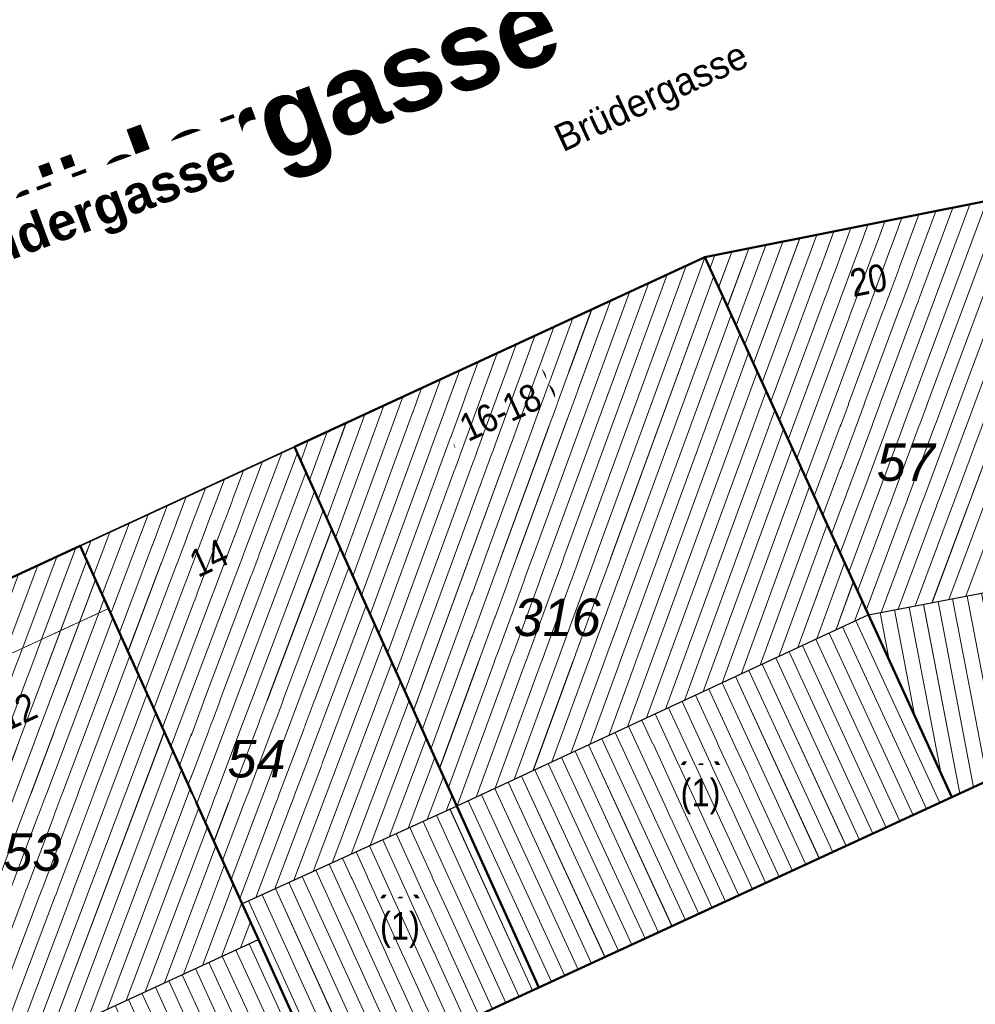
# Model space of a CAD drawing. Header units: millimetres. Extents: x 32365810 to 32368499, y 5620272 to 5622478.
# Tile 248 of 249: x 32366677 to 32366701, y 5620847 to 5620872. Entities that reach past the tile are written whole.
import ezdxf

# ---------------------------------------------------------------- set-up
doc = ezdxf.new("R2010")
doc.units = ezdxf.units.MM
for name, pattern in [('1600.1047', [0]), ('1600.2028', [0]), ('1600.2305', [0.75, 0.5, 0, 0, -0.25]), ('1600.2505', [0]), ('1600.2507', [0])]:
    doc.linetypes.add(name, pattern=pattern)
doc.layers.get('0').update_dxf_attribs({"color": 1, "linetype": 'CONTINUOUS'})
for name, color, linetype in [('_K_Ebene 32', 251, 'CONTINUOUS'), ('_K_Gebäude', 251, 'CONTINUOUS'), ('_K_Lagebezeichnungen', 251, 'CONTINUOUS'), ('Ebene 32', 7, 'CONTINUOUS')]:
    doc.layers.add(name, color=color, linetype=linetype)
doc.layers.add('_K_Flurstücke_Grenzpunkte', color=251, linetype='CONTINUOUS', lineweight=50)
for name, color, linetype, transparency in [('Flurstücke_Grenzpunkte', 11, 'CONTINUOUS', 0.75), ('Gebäude', 31, 'CONTINUOUS', 0.75), ('Lagebezeichnungen', 12, 'CONTINUOUS', 0.75)]:
    doc.layers.add(name, color=color, linetype=linetype, transparency=transparency)
doc.styles.add('Flurstücksnummer - K 10 700', font='ariali.ttf')
doc.styles.add('Hausnummern NRW', font='arial.ttf', dxfattribs={"width": 0.85})
doc.styles.add('Name - Bauwerken u. Einrichtungen - F 10', font='arialbd.ttf')
doc.styles.add('Straßename', font='arial.ttf', dxfattribs={"width": 0.95})

# ---------------------------------------------------------------- blocks, each defined once
blk = doc.blocks.new('O64')
at = {"layer": 'Gebäude', "color": 7, "linetype": '1600.2507', "lineweight": 18}
for p, q in [((32366178.52, 5622216.48), (32366172.623, 5622213.755)), ((32366179.24, 5622214.888), (32366178.52, 5622216.48)), ((32366173.339, 5622212.173), (32366179.24, 5622214.888)), ((32366172.623, 5622213.755), (32366173.339, 5622212.173))]:
    blk.add_line(p, q, dxfattribs=at)
blk = doc.blocks.new('O540')
at = {"layer": 'Gebäude', "color": 7, "linetype": '1600.2305', "lineweight": 18}
for p, q in [((32366172.623, 5622213.755), (32366178.52, 5622216.48)), ((32366173.339, 5622212.173), (32366172.623, 5622213.755))]:
    blk.add_line(p, q, dxfattribs=at)
blk = doc.blocks.new('O741')
at = {"layer": 'Flurstücke_Grenzpunkte', "color": 7, "linetype": '1600.2028', "lineweight": 35}
for p, q in [((32366202.682, 5622225.469), (32366194.398, 5622223.817)), ((32366204.311, 5622215.826), (32366202.682, 5622225.469)), ((32366194.398, 5622223.817), (32366198.561, 5622214.728)), ((32366204.947, 5622212.058), (32366204.311, 5622215.826)), ((32366198.561, 5622214.728), (32366200.684, 5622210.093)), ((32366200.684, 5622210.093), (32366204.947, 5622212.058))]:
    blk.add_line(p, q, dxfattribs=at)
at = {"layer": 'Flurstücke_Grenzpunkte', "color": 7, "lineweight": 18, "insert": (32366199.511, 5622218.121), "char_height": 0.95, "attachment_point": 8, "line_spacing_factor": 0.69, "style": 'Flurstücksnummer - K 10 700', "bg_fill": 2}
blk.add_mtext('57', dxfattribs=at)
blk = doc.blocks.new('O937')
at = {"layer": 'Flurstücke_Grenzpunkte', "color": 7, "linetype": '1600.2028', "lineweight": 35}
for p, q in [((32366194.398, 5622223.817), (32366183.964, 5622218.996)), ((32366194.398, 5622223.817), (32366198.561, 5622214.728)), ((32366183.964, 5622218.996), (32366188.094, 5622209.866)), ((32366198.561, 5622214.728), (32366200.684, 5622210.093)), ((32366190.181, 5622205.251), (32366200.684, 5622210.093)), ((32366188.094, 5622209.866), (32366190.181, 5622205.251))]:
    blk.add_line(p, q, dxfattribs=at)
at = {"layer": 'Flurstücke_Grenzpunkte', "color": 7, "lineweight": 18, "insert": (32366190.648, 5622214.176), "char_height": 0.95, "attachment_point": 8, "line_spacing_factor": 0.69, "style": 'Flurstücksnummer - K 10 700', "bg_fill": 2}
blk.add_mtext('316', dxfattribs=at)
blk = doc.blocks.new('O961')
at = {"layer": 'Flurstücke_Grenzpunkte', "color": 7, "linetype": '1600.2028', "lineweight": 35}
for p, q in [((32366178.52, 5622216.48), (32366172.623, 5622213.755)), ((32366179.24, 5622214.888), (32366178.52, 5622216.48)), ((32366182.638, 5622207.383), (32366179.24, 5622214.888)), ((32366172.623, 5622213.755), (32366173.339, 5622212.173)), ((32366173.339, 5622212.173), (32366177.154, 5622203.754)), ((32366183.05, 5622206.473), (32366182.638, 5622207.383)), ((32366184.739, 5622202.743), (32366183.05, 5622206.473)), ((32366177.154, 5622203.754), (32366178.843, 5622200.025)), ((32366178.843, 5622200.025), (32366184.739, 5622202.743))]:
    blk.add_line(p, q, dxfattribs=at)
at = {"layer": 'Flurstücke_Grenzpunkte', "color": 7, "lineweight": 18, "insert": (32366177.304, 5622208.21), "char_height": 0.95, "attachment_point": 8, "line_spacing_factor": 0.69, "style": 'Flurstücksnummer - K 10 700', "bg_fill": 2}
blk.add_mtext('53', dxfattribs=at)
blk = doc.blocks.new('O1182')
at = {"layer": 'Flurstücke_Grenzpunkte', "color": 7, "linetype": '1600.2028', "lineweight": 35}
for p, q in [((32366200.684, 5622210.093), (32366204.947, 5622212.058)), ((32366190.181, 5622205.251), (32366200.684, 5622210.093)), ((32366190.181, 5622205.251), (32366184.739, 5622202.743))]:
    blk.add_line(p, q, dxfattribs=at)
blk = doc.blocks.new('O1415')
at = {"layer": 'Flurstücke_Grenzpunkte', "color": 7, "linetype": '1600.2028', "lineweight": 35}
for p, q in [((32366202.682, 5622225.469), (32366194.398, 5622223.817)), ((32366194.398, 5622223.817), (32366183.964, 5622218.996)), ((32366178.52, 5622216.48), (32366183.964, 5622218.996)), ((32366178.52, 5622216.48), (32366172.623, 5622213.755))]:
    blk.add_line(p, q, dxfattribs=at)
blk = doc.blocks.new('O1689')
at = {"layer": 'Flurstücke_Grenzpunkte', "color": 7, "linetype": '1600.2028', "lineweight": 35}
for p, q in [((32366178.52, 5622216.48), (32366183.964, 5622218.996)), ((32366183.964, 5622218.996), (32366188.094, 5622209.866)), ((32366179.24, 5622214.888), (32366178.52, 5622216.48)), ((32366182.638, 5622207.383), (32366179.24, 5622214.888)), ((32366188.094, 5622209.866), (32366190.181, 5622205.251)), ((32366183.05, 5622206.473), (32366182.638, 5622207.383)), ((32366184.739, 5622202.743), (32366183.05, 5622206.473)), ((32366190.181, 5622205.251), (32366184.739, 5622202.743))]:
    blk.add_line(p, q, dxfattribs=at)
at = {"layer": 'Flurstücke_Grenzpunkte', "color": 7, "lineweight": 18, "insert": (32366183.002, 5622210.582), "char_height": 0.95, "attachment_point": 8, "line_spacing_factor": 0.69, "style": 'Flurstücksnummer - K 10 700', "bg_fill": 2}
blk.add_mtext('54', dxfattribs=at)
blk = doc.blocks.new('O1891')
at = {"layer": 'Flurstücke_Grenzpunkte', "color": 7, "linetype": '1600.2028', "lineweight": 35}
for p, q in [((32366169.238, 5622212.191), (32366172.623, 5622213.755)), ((32366172.623, 5622213.755), (32366173.339, 5622212.173)), ((32366157.06, 5622206.395), (32366169.238, 5622212.191)), ((32366173.339, 5622212.173), (32366177.154, 5622203.754)), ((32366163.155, 5622202.284), (32366157.06, 5622206.395)), ((32366167.772, 5622203.951), (32366163.953, 5622202.632)), ((32366168.593, 5622203.949), (32366167.772, 5622203.951)), ((32366173.05, 5622202.092), (32366168.593, 5622203.949)), ((32366177.154, 5622203.754), (32366178.843, 5622200.025)), ((32366163.953, 5622202.632), (32366163.155, 5622202.284)), ((32366173.593, 5622201.512), (32366173.05, 5622202.092)), ((32366174.933, 5622198.223), (32366173.593, 5622201.512)), ((32366178.843, 5622200.025), (32366174.933, 5622198.223))]:
    blk.add_line(p, q, dxfattribs=at)
at = {"layer": 'Flurstücke_Grenzpunkte', "color": 7, "lineweight": 18, "insert": (32366168.896, 5622205.647), "char_height": 0.95, "attachment_point": 8, "line_spacing_factor": 0.69, "style": 'Flurstücksnummer - K 10 700', "bg_fill": 2}
blk.add_mtext('52', dxfattribs=at)
blk = doc.blocks.new('O2100')
at = {"layer": 'Gebäude', "color": 7, "linetype": '1600.2505', "lineweight": 18}
for p, q in [((32366188.094, 5622209.866), (32366182.638, 5622207.383)), ((32366190.181, 5622205.251), (32366188.094, 5622209.866)), ((32366182.638, 5622207.383), (32366183.05, 5622206.473)), ((32366183.05, 5622206.473), (32366184.739, 5622202.743)), ((32366184.739, 5622202.743), (32366190.181, 5622205.251))]:
    blk.add_line(p, q, dxfattribs=at)
at = {"layer": 'Ebene 32', "color": 7, "lineweight": 18, "insert": (32366186.649, 5622206.261), "char_height": 0.7, "attachment_point": 8, "line_spacing_factor": 0.69, "style": 'Hausnummern NRW', "bg_fill": 2}
blk.add_mtext('(1)', dxfattribs=at)
blk = doc.blocks.new('O2271')
at = {"layer": 'Gebäude', "color": 7, "linetype": '1600.2505', "lineweight": 18}
for p, q in [((32366202.682, 5622225.469), (32366194.398, 5622223.817)), ((32366204.311, 5622215.826), (32366202.682, 5622225.469)), ((32366194.398, 5622223.817), (32366198.561, 5622214.728)), ((32366198.561, 5622214.728), (32366204.311, 5622215.826))]:
    blk.add_line(p, q, dxfattribs=at)
at = {"layer": 'Lagebezeichnungen', "color": 7, "lineweight": 18, "insert": (32366198.63, 5622222.885), "char_height": 0.7, "attachment_point": 8, "rotation": 11.2538, "line_spacing_factor": 0.69, "style": 'Hausnummern NRW', "bg_fill": 2}
blk.add_mtext('20', dxfattribs=at)
blk = doc.blocks.new('O2423')
at = {"layer": 'Gebäude', "color": 7, "linetype": '1600.2505', "lineweight": 18}
for p, q in [((32366178.52, 5622216.48), (32366172.623, 5622213.755)), ((32366179.24, 5622214.888), (32366178.52, 5622216.48)), ((32366182.638, 5622207.383), (32366179.24, 5622214.888)), ((32366172.623, 5622213.755), (32366173.339, 5622212.173)), ((32366173.339, 5622212.173), (32366177.154, 5622203.754)), ((32366182.638, 5622207.383), (32366183.05, 5622206.473)), ((32366177.154, 5622203.754), (32366183.05, 5622206.473))]:
    blk.add_line(p, q, dxfattribs=at)
at = {"layer": 'Lagebezeichnungen', "color": 7, "lineweight": 18, "insert": (32366177.074, 5622211.952), "char_height": 0.7, "attachment_point": 8, "rotation": 24.667, "line_spacing_factor": 0.69, "style": 'Hausnummern NRW', "bg_fill": 2}
blk.add_mtext('12', dxfattribs=at)
blk = doc.blocks.new('O2585')
at = {"layer": 'Gebäude', "color": 7, "linetype": '1600.2505', "lineweight": 18}
for p, q in [((32366183.964, 5622218.996), (32366178.52, 5622216.48)), ((32366188.094, 5622209.866), (32366183.964, 5622218.996)), ((32366179.24, 5622214.888), (32366178.52, 5622216.48)), ((32366182.638, 5622207.383), (32366179.24, 5622214.888)), ((32366188.094, 5622209.866), (32366182.638, 5622207.383))]:
    blk.add_line(p, q, dxfattribs=at)
at = {"layer": 'Lagebezeichnungen', "color": 7, "lineweight": 18, "insert": (32366181.935, 5622215.858), "char_height": 0.7, "attachment_point": 8, "rotation": 24.7953, "line_spacing_factor": 0.69, "style": 'Hausnummern NRW', "bg_fill": 2}
blk.add_mtext('14', dxfattribs=at)
blk = doc.blocks.new('O2627')
at = {"layer": 'Gebäude', "color": 7, "linetype": '1600.2505', "lineweight": 18}
for p, q in [((32366177.154, 5622203.754), (32366183.05, 5622206.473)), ((32366183.05, 5622206.473), (32366184.739, 5622202.743)), ((32366177.154, 5622203.754), (32366178.843, 5622200.025)), ((32366178.843, 5622200.025), (32366184.739, 5622202.743))]:
    blk.add_line(p, q, dxfattribs=at)
at = {"layer": 'Ebene 32', "color": 7, "lineweight": 18, "insert": (32366180.925, 5622203.291), "char_height": 0.7, "attachment_point": 8, "line_spacing_factor": 0.69, "style": 'Hausnummern NRW', "bg_fill": 2}
blk.add_mtext('(1)', dxfattribs=at)
blk = doc.blocks.new('O2662')
at = {"layer": 'Gebäude', "color": 7, "linetype": '1600.2505', "lineweight": 18}
for p, q in [((32366198.561, 5622214.728), (32366188.094, 5622209.866)), ((32366200.684, 5622210.093), (32366198.561, 5622214.728)), ((32366190.181, 5622205.251), (32366200.684, 5622210.093)), ((32366190.181, 5622205.251), (32366188.094, 5622209.866))]:
    blk.add_line(p, q, dxfattribs=at)
at = {"layer": 'Ebene 32', "color": 7, "lineweight": 18, "insert": (32366194.291, 5622209.653), "char_height": 0.7, "attachment_point": 8, "line_spacing_factor": 0.69, "style": 'Hausnummern NRW', "bg_fill": 2}
blk.add_mtext('(1)', dxfattribs=at)
blk = doc.blocks.new('O2720')
at = {"layer": 'Gebäude', "color": 7, "linetype": '1600.2505', "lineweight": 18}
for p, q in [((32366198.561, 5622214.728), (32366204.311, 5622215.826)), ((32366204.311, 5622215.826), (32366204.947, 5622212.058)), ((32366200.684, 5622210.093), (32366198.561, 5622214.728)), ((32366200.684, 5622210.093), (32366204.947, 5622212.058))]:
    blk.add_line(p, q, dxfattribs=at)
at = {"layer": 'Ebene 32', "color": 7, "lineweight": 18, "insert": (32366202.036, 5622213.141), "char_height": 0.7, "attachment_point": 8, "line_spacing_factor": 0.69, "style": 'Hausnummern NRW', "bg_fill": 2}
blk.add_mtext('(1)', dxfattribs=at)
blk = doc.blocks.new('O3077')
at = {"layer": 'Gebäude', "color": 7, "linetype": '1600.2505', "lineweight": 18}
for p, q in [((32366194.398, 5622223.817), (32366183.964, 5622218.996)), ((32366194.398, 5622223.817), (32366198.561, 5622214.728)), ((32366188.094, 5622209.866), (32366183.964, 5622218.996)), ((32366198.561, 5622214.728), (32366188.094, 5622209.866))]:
    blk.add_line(p, q, dxfattribs=at)
at = {"layer": 'Lagebezeichnungen', "color": 7, "lineweight": 18, "insert": (32366189.351, 5622219.555), "char_height": 0.7, "attachment_point": 8, "rotation": 24.7953, "line_spacing_factor": 0.69, "style": 'Hausnummern NRW', "bg_fill": 2}
blk.add_mtext('16-18', dxfattribs=at)
blk = doc.blocks.new('*X1059')
at = {"color": 253, "linetype": '1600.1047', "lineweight": 18, "true_color": 0xb2b2b2}
for p, q in [((32366190.019815, 5622205.176716), (32366187.921459, 5622209.787477)), ((32366189.338662, 5622204.8628), (32366187.238825, 5622209.476814)), ((32366189.679238, 5622205.019758), (32366187.580142, 5622209.632146)), ((32366188.998085, 5622204.705842), (32366186.897508, 5622209.321482)), ((32366188.316932, 5622204.391926), (32366186.214875, 5622209.010819)), ((32366188.657509, 5622204.548884), (32366186.556192, 5622209.166151)), ((32366187.635779, 5622204.07801), (32366185.532242, 5622208.700156)), ((32366187.976356, 5622204.234968), (32366185.873558, 5622208.855487)), ((32366187.295203, 5622203.921051), (32366185.190925, 5622208.544824)), ((32366186.61405, 5622203.607135), (32366184.508292, 5622208.234161)), ((32366186.954626, 5622203.764093), (32366184.849608, 5622208.389493)), ((32366186.273473, 5622203.450177), (32366184.166975, 5622208.078829)), ((32366185.59232, 5622203.136261), (32366183.484341, 5622207.768166)), ((32366185.932897, 5622203.293219), (32366183.825658, 5622207.923498)), ((32366184.911167, 5622202.822345), (32366182.801708, 5622207.457503)), ((32366185.251744, 5622202.979303), (32366183.143025, 5622207.612834))]:
    blk.add_line(p, q, dxfattribs=at)
blk = doc.blocks.new('*X1120')
at = {"color": 253, "linetype": '1600.1047', "lineweight": 18, "true_color": 0xb2b2b2}
for p, q in [((32366198.064302, 5622215.812431), (32366201.571477, 5622225.247539)), ((32366198.285145, 5622215.33027), (32366202.003577, 5622225.333708)), ((32366198.505987, 5622214.848108), (32366202.435677, 5622225.419878)), ((32366197.401774, 5622217.258915), (32366200.275177, 5622224.98903)), ((32366197.622617, 5622216.776754), (32366200.707277, 5622225.075199)), ((32366197.84346, 5622216.294593), (32366201.139377, 5622225.161369)), ((32366198.884363, 5622214.789748), (32366202.735745, 5622225.150852)), ((32366196.739247, 5622218.705399), (32366198.978877, 5622224.730521)), ((32366196.960089, 5622218.223238), (32366199.410977, 5622224.816691)), ((32366197.180932, 5622217.741077), (32366199.843077, 5622224.90286)), ((32366196.076719, 5622220.151884), (32366197.682577, 5622224.472012)), ((32366196.297562, 5622219.669722), (32366198.114677, 5622224.558182)), ((32366196.518404, 5622219.187561), (32366198.546777, 5622224.644351)), ((32366195.635034, 5622221.116206), (32366196.818378, 5622224.299673)), ((32366195.855877, 5622220.634045), (32366197.250478, 5622224.385843)), ((32366199.315, 5622214.871981), (32366202.860751, 5622224.410869)), ((32366194.972506, 5622222.562691), (32366195.522078, 5622224.041164)), ((32366195.193349, 5622222.080529), (32366195.954178, 5622224.127334)), ((32366195.414192, 5622221.598368), (32366196.386278, 5622224.213503)), ((32366194.530821, 5622223.527013), (32366194.657878, 5622223.868825)), ((32366194.751664, 5622223.044852), (32366195.089978, 5622223.954995)), ((32366199.745636, 5622214.954214), (32366202.985757, 5622223.670885)), ((32366200.176273, 5622215.036447), (32366203.110763, 5622222.930901)), ((32366200.606909, 5622215.11868), (32366203.235769, 5622222.190918)), ((32366201.037546, 5622215.200913), (32366203.360775, 5622221.450934)), ((32366201.468183, 5622215.283145), (32366203.485781, 5622220.71095)), ((32366201.898819, 5622215.365378), (32366203.610787, 5622219.970967)), ((32366202.329456, 5622215.447611), (32366203.735793, 5622219.230983)), ((32366202.760092, 5622215.529844), (32366203.860799, 5622218.491)), ((32366203.190729, 5622215.612077), (32366203.985805, 5622217.751016)), ((32366203.621365, 5622215.69431), (32366204.110811, 5622217.011032)), ((32366204.052002, 5622215.776543), (32366204.235817, 5622216.271049))]:
    blk.add_line(p, q, dxfattribs=at)
blk = doc.blocks.new('*X1165')
at = {"color": 253, "linetype": '1600.1047', "lineweight": 18, "true_color": 0xb2b2b2}
for p, q in [((32366175.234303, 5622207.990417), (32366178.410031, 5622216.429183)), ((32366174.796522, 5622208.956519), (32366177.439991, 5622215.980928)), ((32366175.015412, 5622208.473468), (32366177.925011, 5622216.205056)), ((32366175.453193, 5622207.507367), (32366178.689112, 5622216.106075)), ((32366174.577631, 5622209.43957), (32366176.954971, 5622215.756801)), ((32366174.358741, 5622209.92262), (32366176.469951, 5622215.532673)), ((32366175.672083, 5622207.024316), (32366178.907809, 5622215.622511)), ((32366174.13985, 5622210.405671), (32366175.984931, 5622215.308546)), ((32366173.92096, 5622210.888722), (32366175.49991, 5622215.084418)), ((32366175.890974, 5622206.541265), (32366179.126506, 5622215.138947)), ((32366173.70207, 5622211.371773), (32366175.01489, 5622214.860291)), ((32366173.483179, 5622211.854823), (32366174.52987, 5622214.636163)), ((32366176.109864, 5622206.058215), (32366179.345257, 5622214.655524)), ((32366173.26433, 5622212.337983), (32366174.04485, 5622214.412036)), ((32366172.82679, 5622213.304726), (32366173.07481, 5622213.963781)), ((32366173.04556, 5622212.821355), (32366173.55983, 5622214.187909)), ((32366176.328755, 5622205.575164), (32366179.564065, 5622214.172254)), ((32366176.547645, 5622205.092113), (32366179.782872, 5622213.688983)), ((32366176.766536, 5622204.609062), (32366180.00168, 5622213.205713)), ((32366176.985426, 5622204.126012), (32366180.220488, 5622212.722443)), ((32366177.265444, 5622203.805394), (32366180.439296, 5622212.239173)), ((32366177.750257, 5622204.02897), (32366180.658104, 5622211.755902)), ((32366178.235069, 5622204.252546), (32366180.876911, 5622211.272632)), ((32366178.719882, 5622204.476122), (32366181.095719, 5622210.789362)), ((32366179.204695, 5622204.699699), (32366181.314527, 5622210.306091)), ((32366179.689507, 5622204.923275), (32366181.533335, 5622209.822821)), ((32366180.17432, 5622205.146851), (32366181.752143, 5622209.339551)), ((32366180.659133, 5622205.370427), (32366181.97095, 5622208.85628)), ((32366181.143945, 5622205.594004), (32366182.189758, 5622208.37301)), ((32366181.628758, 5622205.81758), (32366182.408566, 5622207.88974)), ((32366182.113571, 5622206.041156), (32366182.627374, 5622207.406469)), ((32366182.598383, 5622206.264732), (32366182.846178, 5622206.923189))]:
    blk.add_line(p, q, dxfattribs=at)
blk = doc.blocks.new('*X1207')
at = {"color": 253, "linetype": '1600.1047', "lineweight": 18, "true_color": 0xb2b2b2}
for p, q in [((32366180.827824, 5622211.381049), (32366183.643324, 5622218.847796)), ((32366181.046489, 5622210.898094), (32366184.038162, 5622218.832054)), ((32366180.609159, 5622211.864003), (32366183.157969, 5622218.623485)), ((32366180.390494, 5622212.346958), (32366182.672614, 5622218.399173)), ((32366181.265154, 5622210.415139), (32366184.256737, 5622218.34886)), ((32366180.171829, 5622212.829913), (32366182.187258, 5622218.174861)), ((32366179.734499, 5622213.795823), (32366181.216548, 5622217.726237)), ((32366179.953164, 5622213.312868), (32366181.701903, 5622217.950549)), ((32366181.483819, 5622209.932184), (32366184.475312, 5622217.865667)), ((32366179.515834, 5622214.278778), (32366180.731192, 5622217.501925)), ((32366179.297169, 5622214.761733), (32366180.245837, 5622217.277613)), ((32366181.702484, 5622209.449229), (32366184.693887, 5622217.382473)), ((32366179.078586, 5622215.244904), (32366179.760482, 5622217.053301)), ((32366178.860032, 5622215.728152), (32366179.275126, 5622216.828989)), ((32366181.921149, 5622208.966274), (32366184.912462, 5622216.899279)), ((32366178.641477, 5622216.2114), (32366178.789771, 5622216.604677)), ((32366182.139814, 5622208.483319), (32366185.131037, 5622216.416086)), ((32366182.358479, 5622208.000365), (32366185.349612, 5622215.932892)), ((32366182.577144, 5622207.51741), (32366185.568187, 5622215.449699)), ((32366182.987151, 5622207.541897), (32366185.786762, 5622214.966505)), ((32366183.470946, 5622207.76207), (32366186.005337, 5622214.483312)), ((32366183.95474, 5622207.982242), (32366186.223911, 5622214.000118)), ((32366184.438535, 5622208.202415), (32366186.442486, 5622213.516924)), ((32366184.922329, 5622208.422587), (32366186.661061, 5622213.033731)), ((32366185.406124, 5622208.64276), (32366186.879636, 5622212.550537)), ((32366185.889918, 5622208.862933), (32366187.098211, 5622212.067344)), ((32366186.373713, 5622209.083105), (32366187.316786, 5622211.58415)), ((32366186.857507, 5622209.303278), (32366187.535361, 5622211.100957)), ((32366187.341302, 5622209.523451), (32366187.753936, 5622210.617763)), ((32366187.825096, 5622209.743623), (32366187.972511, 5622210.13457))]:
    blk.add_line(p, q, dxfattribs=at)
blk = doc.blocks.new('*X1221')
at = {"color": 253, "linetype": '1600.1047', "lineweight": 18, "true_color": 0xb2b2b2}
for p, q in [((32366184.187732, 5622202.488871), (32366182.473086, 5622206.20695)), ((32366184.528288, 5622202.645864), (32366182.813619, 5622206.363991)), ((32366183.847176, 5622202.331878), (32366182.132552, 5622206.049909)), ((32366183.166065, 5622202.017892), (32366181.451484, 5622205.735828)), ((32366183.506621, 5622202.174885), (32366181.792018, 5622205.892869)), ((32366182.825509, 5622201.860899), (32366181.11095, 5622205.578788)), ((32366182.144398, 5622201.546913), (32366180.429883, 5622205.264706)), ((32366182.484953, 5622201.703906), (32366180.770417, 5622205.421747)), ((32366181.463286, 5622201.232927), (32366179.748815, 5622204.950625)), ((32366181.803842, 5622201.38992), (32366180.089349, 5622205.107666)), ((32366181.12273, 5622201.075934), (32366179.408282, 5622204.793585)), ((32366180.441619, 5622200.761948), (32366178.727214, 5622204.479504)), ((32366180.782175, 5622200.918941), (32366179.067748, 5622204.636544)), ((32366180.101063, 5622200.604955), (32366178.38668, 5622204.322463)), ((32366179.419952, 5622200.290969), (32366177.705613, 5622204.008382)), ((32366179.760507, 5622200.447962), (32366178.046146, 5622204.165422)), ((32366179.079396, 5622200.133976), (32366177.365079, 5622203.851341))]:
    blk.add_line(p, q, dxfattribs=at)
blk = doc.blocks.new('*X1233')
at = {"color": 253, "linetype": '1600.1047', "lineweight": 18, "true_color": 0xb2b2b2}
for p, q in [((32366200.376213, 5622209.951107), (32366198.24225, 5622214.579938)), ((32366199.695107, 5622209.637109), (32366197.562048, 5622214.263979)), ((32366200.03566, 5622209.794108), (32366197.902149, 5622214.421959)), ((32366199.354554, 5622209.48011), (32366197.221947, 5622214.106)), ((32366198.673448, 5622209.166113), (32366196.541745, 5622213.790041)), ((32366199.014001, 5622209.323112), (32366196.881846, 5622213.94802)), ((32366197.992342, 5622208.852115), (32366195.861543, 5622213.474082)), ((32366198.332895, 5622209.009114), (32366196.201644, 5622213.632061)), ((32366197.651788, 5622208.695117), (32366195.521442, 5622213.316102)), ((32366196.970682, 5622208.381119), (32366194.84124, 5622213.000144)), ((32366197.311235, 5622208.538118), (32366195.181341, 5622213.158123)), ((32366196.630129, 5622208.22412), (32366194.501139, 5622212.842164)), ((32366195.949023, 5622207.910123), (32366193.820937, 5622212.526205)), ((32366196.289576, 5622208.067122), (32366194.161038, 5622212.684185)), ((32366195.267917, 5622207.596125), (32366193.140735, 5622212.210246)), ((32366195.60847, 5622207.753124), (32366193.480836, 5622212.368226)), ((32366194.927364, 5622207.439127), (32366192.800634, 5622212.052267)), ((32366194.246258, 5622207.125129), (32366192.120432, 5622211.736308)), ((32366194.586811, 5622207.282128), (32366192.460533, 5622211.894287)), ((32366193.905705, 5622206.96813), (32366191.780331, 5622211.578329)), ((32366193.224599, 5622206.654133), (32366191.10013, 5622211.26237)), ((32366193.565152, 5622206.811132), (32366191.440231, 5622211.420349)), ((32366192.884046, 5622206.497134), (32366190.760029, 5622211.10439)), ((32366192.202939, 5622206.183137), (32366190.079827, 5622210.788431)), ((32366192.543492, 5622206.340135), (32366190.419928, 5622210.946411)), ((32366191.521833, 5622205.869139), (32366189.399625, 5622210.472472)), ((32366191.862386, 5622206.026138), (32366189.739726, 5622210.630452)), ((32366191.18128, 5622205.71214), (32366189.059524, 5622210.314493)), ((32366190.500174, 5622205.398143), (32366188.379322, 5622209.998534)), ((32366190.840727, 5622205.555142), (32366188.719423, 5622210.156514))]:
    blk.add_line(p, q, dxfattribs=at)
blk = doc.blocks.new('*X1249')
at = {"color": 253, "linetype": '1600.1047', "lineweight": 18, "true_color": 0xb2b2b2}
for p, q in [((32366204.741245, 5622211.963159), (32366204.014411, 5622215.769364)), ((32366203.337685, 5622211.316197), (32366202.541033, 5622215.488013)), ((32366203.688575, 5622211.477938), (32366202.909378, 5622215.558351)), ((32366204.039465, 5622211.639678), (32366203.277722, 5622215.628689)), ((32366204.390355, 5622211.801418), (32366203.646066, 5622215.699026)), ((32366201.934124, 5622210.669236), (32366201.067656, 5622215.206662)), ((32366202.285014, 5622210.830976), (32366201.436, 5622215.277)), ((32366202.635904, 5622210.992717), (32366201.804344, 5622215.347338)), ((32366202.986794, 5622211.154457), (32366202.172689, 5622215.417675)), ((32366200.881454, 5622210.184015), (32366199.962622, 5622214.995649)), ((32366201.232344, 5622210.345755), (32366200.330967, 5622215.065987)), ((32366201.583234, 5622210.507495), (32366200.699311, 5622215.136324)), ((32366199.088199, 5622213.577002), (32366198.857589, 5622214.784636)), ((32366199.742946, 5622212.147538), (32366199.225934, 5622214.854973)), ((32366200.397694, 5622210.718073), (32366199.594278, 5622214.925311))]:
    blk.add_line(p, q, dxfattribs=at)
blk = doc.blocks.new('*X1354')
at = {"color": 253, "linetype": '1600.1047', "lineweight": 18, "true_color": 0xb2b2b2}
for p, q in [((32366189.550802, 5622210.542696), (32366194.401604, 5622223.80913)), ((32366189.06983, 5622210.31928), (32366193.925348, 5622223.598612)), ((32366188.588857, 5622210.095865), (32366193.444896, 5622223.376621)), ((32366190.031775, 5622210.766111), (32366194.623637, 5622223.324371)), ((32366188.107885, 5622209.87245), (32366192.964444, 5622223.154629)), ((32366187.879571, 5622210.340029), (32366192.483992, 5622222.932638)), ((32366190.512747, 5622210.989526), (32366194.845669, 5622222.839612)), ((32366187.437964, 5622211.316268), (32366191.523088, 5622222.488655)), ((32366187.658767, 5622210.828148), (32366192.00354, 5622222.710647)), ((32366187.217161, 5622211.804388), (32366191.042637, 5622222.266664)), ((32366190.99372, 5622211.212942), (32366195.067701, 5622222.354853)), ((32366186.996357, 5622212.292508), (32366190.562185, 5622222.044672)), ((32366186.775554, 5622212.780628), (32366190.081733, 5622221.822681)), ((32366191.474692, 5622211.436357), (32366195.289734, 5622221.870094)), ((32366186.55475, 5622213.268748), (32366189.601281, 5622221.60069)), ((32366186.333947, 5622213.756868), (32366189.120829, 5622221.378698)), ((32366191.955665, 5622211.659772), (32366195.511766, 5622221.385335)), ((32366186.113144, 5622214.244988), (32366188.640377, 5622221.156707)), ((32366185.671537, 5622215.221227), (32366187.679474, 5622220.712724)), ((32366185.89234, 5622214.733107), (32366188.159925, 5622220.934715)), ((32366192.436637, 5622211.883188), (32366195.733798, 5622220.900576)), ((32366185.450733, 5622215.709347), (32366187.199022, 5622220.490733)), ((32366185.22993, 5622216.197467), (32366186.71857, 5622220.268741)), ((32366192.91761, 5622212.106603), (32366195.955831, 5622220.415818)), ((32366185.009127, 5622216.685587), (32366186.238118, 5622220.04675)), ((32366184.788323, 5622217.173707), (32366185.757666, 5622219.824758)), ((32366193.398583, 5622212.330018), (32366196.177863, 5622219.931059)), ((32366184.56752, 5622217.661827), (32366185.277214, 5622219.602767)), ((32366184.346716, 5622218.149947), (32366184.796762, 5622219.380775)), ((32366193.879555, 5622212.553434), (32366196.399895, 5622219.4463)), ((32366184.125913, 5622218.638066), (32366184.316311, 5622219.158784)), ((32366194.360528, 5622212.776849), (32366196.621927, 5622218.961541)), ((32366194.8415, 5622213.000264), (32366196.84396, 5622218.476782)), ((32366195.322473, 5622213.22368), (32366197.065992, 5622217.992023)), ((32366195.803445, 5622213.447095), (32366197.288024, 5622217.507264)), ((32366196.284418, 5622213.67051), (32366197.510057, 5622217.022505)), ((32366196.76539, 5622213.893926), (32366197.732089, 5622216.537746)), ((32366197.246363, 5622214.117341), (32366197.954121, 5622216.052987)), ((32366197.727335, 5622214.340756), (32366198.176154, 5622215.568228)), ((32366198.208308, 5622214.564172), (32366198.398186, 5622215.083469))]:
    blk.add_line(p, q, dxfattribs=at)

msp = doc.modelspace()

# ---------------------------------------------------------------- linework, layer by layer
at = {"layer": '_K_Flurstücke_Grenzpunkte', "linetype": '1600.2028', "lineweight": 35}
for p, q in [((32366702.507, 5620867.723), (32366694.223, 5620866.071)), ((32366694.223, 5620866.071), (32366683.789, 5620861.25)), ((32366678.345, 5620858.734), (32366683.789, 5620861.25)), ((32366678.345, 5620858.734), (32366683.789, 5620861.25)), ((32366683.789, 5620861.25), (32366687.919, 5620852.12)), ((32366678.345, 5620858.734), (32366672.448, 5620856.009)), ((32366679.065, 5620857.142), (32366678.345, 5620858.734)), ((32366682.463, 5620849.637), (32366679.065, 5620857.142)), ((32366687.919, 5620852.12), (32366690.006, 5620847.505)), ((32366682.875, 5620848.727), (32366682.463, 5620849.637)), ((32366684.564, 5620844.997), (32366682.875, 5620848.727)), ((32366690.006, 5620847.505), (32366684.564, 5620844.997))]:
    msp.add_line(p, q, dxfattribs=at)
at = {"layer": '_K_Flurstücke_Grenzpunkte', "linetype": '1600.2028'}
for points in [[(32366694.223, 5620866.071), (32366698.386, 5620856.982), (32366700.509, 5620852.347), (32366704.772, 5620854.312), (32366704.136, 5620858.08), (32366702.507, 5620867.723)], [(32366690.006, 5620847.505), (32366700.509, 5620852.347), (32366698.386, 5620856.982), (32366694.223, 5620866.071), (32366683.789, 5620861.25), (32366687.919, 5620852.12)], [(32366672.448, 5620856.009), (32366673.164, 5620854.427), (32366676.979, 5620846.008), (32366678.668, 5620842.279), (32366684.564, 5620844.997), (32366682.875, 5620848.727), (32366682.463, 5620849.637), (32366679.065, 5620857.142), (32366678.345, 5620858.734)]]:
    msp.add_lwpolyline(points, close=True, dxfattribs=at)
at = {"layer": '_K_Gebäude', "linetype": '1600.1047', "lineweight": 18}
for p, q in [((32366698.331, 5620857.102), (32366702.261, 5620867.674)), ((32366697.669, 5620858.548), (32366700.965, 5620867.415)), ((32366697.89, 5620858.066), (32366701.397, 5620867.501)), ((32366698.111, 5620857.584), (32366701.829, 5620867.587)), ((32366698.71, 5620857.043), (32366702.561, 5620867.405)), ((32366697.006, 5620859.995), (32366699.669, 5620867.157)), ((32366697.227, 5620859.513), (32366700.101, 5620867.243)), ((32366697.448, 5620859.03), (32366700.533, 5620867.329)), ((32366696.344, 5620861.441), (32366698.372, 5620866.898)), ((32366696.565, 5620860.959), (32366698.804, 5620866.984)), ((32366696.786, 5620860.477), (32366699.236, 5620867.07)), ((32366695.681, 5620862.888), (32366697.076, 5620866.64)), ((32366695.902, 5620862.406), (32366697.508, 5620866.726)), ((32366696.123, 5620861.923), (32366697.94, 5620866.812)), ((32366699.14, 5620857.126), (32366702.686, 5620866.665)), ((32366695.24, 5620863.852), (32366696.212, 5620866.467)), ((32366695.46, 5620863.37), (32366696.644, 5620866.553)), ((32366694.577, 5620865.299), (32366694.915, 5620866.209)), ((32366694.798, 5620864.816), (32366695.348, 5620866.295)), ((32366695.019, 5620864.334), (32366695.78, 5620866.381)), ((32366689.376, 5620852.796), (32366694.227, 5620866.063)), ((32366694.356, 5620865.781), (32366694.483, 5620866.122)), ((32366699.571, 5620857.208), (32366702.811, 5620865.925)), ((32366688.895, 5620852.573), (32366693.751, 5620865.852)), ((32366687.933, 5620852.126), (32366692.79, 5620865.408)), ((32366688.414, 5620852.35), (32366693.27, 5620865.63)), ((32366689.857, 5620853.02), (32366694.449, 5620865.578)), ((32366687.705, 5620852.594), (32366692.309, 5620865.186)), ((32366700.002, 5620857.29), (32366702.936, 5620865.185)), ((32366687.484, 5620853.082), (32366691.829, 5620864.964)), ((32366690.338, 5620853.243), (32366694.671, 5620865.093)), ((32366687.263, 5620853.57), (32366691.349, 5620864.742)), ((32366687.043, 5620854.058), (32366690.868, 5620864.52)), ((32366690.819, 5620853.467), (32366694.893, 5620864.609)), ((32366700.432, 5620857.372), (32366703.061, 5620864.445)), ((32366686.822, 5620854.546), (32366690.388, 5620864.298)), ((32366686.601, 5620855.034), (32366689.907, 5620864.076)), ((32366691.3, 5620853.69), (32366695.115, 5620864.124)), ((32366686.38, 5620855.522), (32366689.427, 5620863.854)), ((32366691.781, 5620853.913), (32366695.337, 5620863.639)), ((32366700.863, 5620857.455), (32366703.186, 5620863.705)), ((32366685.939, 5620856.499), (32366688.466, 5620863.41)), ((32366686.159, 5620856.011), (32366688.946, 5620863.632)), ((32366685.718, 5620856.987), (32366687.985, 5620863.188)), ((32366692.262, 5620854.137), (32366695.559, 5620863.154)), ((32366685.497, 5620857.475), (32366687.505, 5620862.966)), ((32366685.276, 5620857.963), (32366687.024, 5620862.744)), ((32366692.743, 5620854.36), (32366695.781, 5620862.669)), ((32366685.055, 5620858.451), (32366686.544, 5620862.522)), ((32366684.835, 5620858.939), (32366686.064, 5620862.3)), ((32366693.224, 5620854.584), (32366696.003, 5620862.185)), ((32366684.614, 5620859.427), (32366685.583, 5620862.078)), ((32366684.172, 5620860.404), (32366684.622, 5620861.634)), ((32366684.393, 5620859.915), (32366685.103, 5620861.856)), ((32366693.705, 5620854.807), (32366696.225, 5620861.7)), ((32366683.951, 5620860.892), (32366684.142, 5620861.412)), ((32366694.186, 5620855.031), (32366696.447, 5620861.215)), ((32366680.653, 5620853.635), (32366683.469, 5620861.101)), ((32366680.872, 5620853.152), (32366683.864, 5620861.086)), ((32366680.216, 5620854.601), (32366682.498, 5620860.653)), ((32366680.435, 5620854.118), (32366682.983, 5620860.877)), ((32366694.667, 5620855.254), (32366696.669, 5620860.73)), ((32366679.997, 5620855.084), (32366682.013, 5620860.429)), ((32366681.091, 5620852.669), (32366684.082, 5620860.603)), ((32366679.779, 5620855.567), (32366681.527, 5620860.204)), ((32366695.148, 5620855.477), (32366696.891, 5620860.246)), ((32366679.56, 5620856.049), (32366681.042, 5620859.98)), ((32366681.309, 5620852.186), (32366684.301, 5620860.119)), ((32366679.341, 5620856.532), (32366680.557, 5620859.756)), ((32366681.528, 5620851.703), (32366684.519, 5620859.636)), ((32366695.629, 5620855.701), (32366697.113, 5620859.761)), ((32366679.123, 5620857.015), (32366680.071, 5620859.531)), ((32366678.904, 5620857.499), (32366679.586, 5620859.307)), ((32366681.747, 5620851.22), (32366684.738, 5620859.153)), ((32366696.11, 5620855.924), (32366697.335, 5620859.276)), ((32366678.685, 5620857.982), (32366679.101, 5620859.083)), ((32366675.06, 5620850.244), (32366678.235, 5620858.683)), ((32366678.467, 5620858.465), (32366678.615, 5620858.858)), ((32366681.965, 5620850.737), (32366684.956, 5620858.67)), ((32366696.591, 5620856.148), (32366697.558, 5620858.791)), ((32366674.841, 5620850.727), (32366677.75, 5620858.459)), ((32366674.622, 5620851.21), (32366677.265, 5620858.235)), ((32366675.279, 5620849.761), (32366678.515, 5620858.36)), ((32366682.184, 5620850.254), (32366685.175, 5620858.187)), ((32366697.072, 5620856.371), (32366697.78, 5620858.307)), ((32366675.498, 5620849.278), (32366678.733, 5620857.876)), ((32366682.403, 5620849.771), (32366685.394, 5620857.703)), ((32366697.553, 5620856.594), (32366698.002, 5620857.822)), ((32366675.716, 5620848.795), (32366678.952, 5620857.393)), ((32366701.409, 5620852.761), (32366700.525, 5620857.39)), ((32366701.76, 5620852.923), (32366700.893, 5620857.46)), ((32366682.813, 5620849.796), (32366685.612, 5620857.22)), ((32366698.034, 5620856.818), (32366698.224, 5620857.337)), ((32366700.223, 5620852.972), (32366699.42, 5620857.179)), ((32366700.707, 5620852.438), (32366699.788, 5620857.249)), ((32366701.058, 5620852.599), (32366700.156, 5620857.32)), ((32366675.935, 5620848.312), (32366679.171, 5620856.909)), ((32366698.914, 5620855.831), (32366698.683, 5620857.038)), ((32366699.568, 5620854.401), (32366699.051, 5620857.109)), ((32366683.296, 5620850.016), (32366685.831, 5620856.737)), ((32366699.861, 5620852.048), (32366697.728, 5620856.676)), ((32366700.202, 5620852.205), (32366698.068, 5620856.834)), ((32366676.154, 5620847.829), (32366679.389, 5620856.426)), ((32366699.521, 5620851.891), (32366697.387, 5620856.518)), ((32366683.78, 5620850.236), (32366686.049, 5620856.254)), ((32366698.839, 5620851.577), (32366696.707, 5620856.202)), ((32366699.18, 5620851.734), (32366697.047, 5620856.36)), ((32366676.373, 5620847.346), (32366679.608, 5620855.943)), ((32366698.158, 5620851.263), (32366696.027, 5620855.886)), ((32366698.499, 5620851.42), (32366696.367, 5620856.044)), ((32366684.264, 5620850.456), (32366686.268, 5620855.771)), ((32366697.818, 5620851.106), (32366695.687, 5620855.728)), ((32366676.592, 5620846.863), (32366679.827, 5620855.459)), ((32366697.137, 5620850.792), (32366695.007, 5620855.412)), ((32366697.477, 5620850.949), (32366695.347, 5620855.57)), ((32366684.748, 5620850.676), (32366686.486, 5620855.287)), ((32366696.796, 5620850.635), (32366694.667, 5620855.254)), ((32366676.811, 5620846.38), (32366680.046, 5620854.976)), ((32366696.115, 5620850.321), (32366693.986, 5620854.938)), ((32366696.456, 5620850.478), (32366694.327, 5620855.096)), ((32366685.232, 5620850.896), (32366686.705, 5620854.804)), ((32366695.774, 5620850.164), (32366693.646, 5620854.78)), ((32366677.091, 5620846.059), (32366680.265, 5620854.493)), ((32366695.093, 5620849.85), (32366692.966, 5620854.464)), ((32366695.434, 5620850.007), (32366693.306, 5620854.622)), ((32366685.715, 5620851.117), (32366686.924, 5620854.321)), ((32366694.412, 5620849.536), (32366692.286, 5620854.148)), ((32366694.753, 5620849.693), (32366692.626, 5620854.306)), ((32366677.576, 5620846.283), (32366680.484, 5620854.01)), ((32366694.072, 5620849.379), (32366691.946, 5620853.99)), ((32366686.199, 5620851.337), (32366687.142, 5620853.838)), ((32366693.391, 5620849.065), (32366691.266, 5620853.674)), ((32366693.731, 5620849.222), (32366691.606, 5620853.832)), ((32366678.06, 5620846.506), (32366680.702, 5620853.526)), ((32366693.05, 5620848.908), (32366690.926, 5620853.516)), ((32366686.683, 5620851.557), (32366687.361, 5620853.355)), ((32366692.369, 5620848.594), (32366690.245, 5620853.2)), ((32366692.709, 5620848.751), (32366690.585, 5620853.358)), ((32366678.545, 5620846.73), (32366680.921, 5620853.043)), ((32366691.688, 5620848.28), (32366689.565, 5620852.884)), ((32366692.028, 5620848.437), (32366689.905, 5620853.042)), ((32366687.167, 5620851.777), (32366687.579, 5620852.871)), ((32366691.347, 5620848.123), (32366689.225, 5620852.726)), ((32366679.03, 5620846.953), (32366681.14, 5620852.56)), ((32366687.651, 5620851.997), (32366687.798, 5620852.388)), ((32366690.666, 5620847.809), (32366688.545, 5620852.41)), ((32366691.007, 5620847.966), (32366688.885, 5620852.568)), ((32366690.326, 5620847.652), (32366688.205, 5620852.252)), ((32366679.515, 5620847.177), (32366681.359, 5620852.076)), ((32366689.505, 5620847.273), (32366687.406, 5620851.886)), ((32366689.845, 5620847.43), (32366687.747, 5620852.041)), ((32366689.164, 5620847.116), (32366687.064, 5620851.73)), ((32366680, 5620847.401), (32366681.578, 5620851.593)), ((32366688.483, 5620846.803), (32366686.382, 5620851.42)), ((32366688.824, 5620846.96), (32366686.723, 5620851.575)), ((32366688.142, 5620846.646), (32366686.04, 5620851.264)), ((32366680.485, 5620847.624), (32366681.796, 5620851.11)), ((32366687.461, 5620846.332), (32366685.358, 5620850.954)), ((32366687.802, 5620846.489), (32366685.699, 5620851.109)), ((32366680.969, 5620847.848), (32366682.015, 5620850.627)), ((32366686.78, 5620846.018), (32366684.675, 5620850.643)), ((32366687.121, 5620846.175), (32366685.016, 5620850.798)), ((32366686.439, 5620845.861), (32366684.334, 5620850.488)), ((32366681.454, 5620848.071), (32366682.234, 5620850.143)), ((32366685.758, 5620845.547), (32366683.651, 5620850.177)), ((32366686.099, 5620845.704), (32366683.992, 5620850.332)), ((32366685.418, 5620845.39), (32366683.31, 5620850.022)), ((32366681.939, 5620848.295), (32366682.453, 5620849.66)), ((32366684.737, 5620845.076), (32366682.627, 5620849.711)), ((32366685.077, 5620845.233), (32366682.968, 5620849.866)), ((32366682.424, 5620848.518), (32366682.672, 5620849.177)), ((32366684.013, 5620844.743), (32366682.299, 5620848.461)), ((32366684.354, 5620844.9), (32366682.639, 5620848.618)), ((32366683.332, 5620844.429), (32366681.617, 5620848.147)), ((32366683.673, 5620844.586), (32366681.958, 5620848.304)), ((32366682.991, 5620844.272), (32366681.277, 5620847.989)), ((32366682.31, 5620843.958), (32366680.596, 5620847.675)), ((32366682.651, 5620844.115), (32366680.936, 5620847.832)), ((32366681.97, 5620843.801), (32366680.255, 5620847.518)), ((32366681.289, 5620843.487), (32366679.574, 5620847.204)), ((32366681.629, 5620843.644), (32366679.915, 5620847.361))]:
    msp.add_line(p, q, dxfattribs=at)
at = {"layer": '_K_Gebäude', "linetype": '1600.2505', "lineweight": 18}
for p, q in [((32366687.919, 5620852.12), (32366682.463, 5620849.637)), ((32366690.006, 5620847.505), (32366687.919, 5620852.12)), ((32366682.463, 5620849.637), (32366682.875, 5620848.727)), ((32366682.875, 5620848.727), (32366684.564, 5620844.997)), ((32366684.564, 5620844.997), (32366690.006, 5620847.505))]:
    msp.add_line(p, q, dxfattribs=at)
for points in [[(32366704.136, 5620858.08), (32366704.772, 5620854.312), (32366700.509, 5620852.347), (32366698.386, 5620856.982)], [(32366676.979, 5620846.008), (32366678.668, 5620842.279), (32366684.564, 5620844.997), (32366682.875, 5620848.727)]]:
    msp.add_lwpolyline(points, close=True, dxfattribs=at)

# ---------------------------------------------------------------- texts
at = {"layer": '_K_Lagebezeichnungen', "style": 'Name - Bauwerken u. Einrichtungen - F 10'}
msp.add_text('Brüdergasse', height=2, rotation=20.2975, dxfattribs=at).set_placement((32366674.683, 5620865.28))
at = {"layer": 'Lagebezeichnungen', "color": 7, "lineweight": 18, "insert": (32366695.481, 5620870.764), "char_height": 0.7, "attachment_point": 9, "rotation": 24.9237, "line_spacing_factor": 0.69, "style": 'Straßename', "bg_fill": 2}
msp.add_mtext('Brüdergasse', dxfattribs=at)

# ---------------------------------------------------------------- next in the draw order: texts
at = {"layer": '_K_Ebene 32', "lineweight": 18, "char_height": 1, "attachment_point": 8, "line_spacing_factor": 0.69, "style": 'Hausnummern NRW', "bg_fill": 2}
for insert in [(32366694.116, 5620851.907), (32366686.474, 5620848.515)]:
    msp.add_mtext('(1)', dxfattribs=dict(at, insert=insert))
at = {"layer": '_K_Lagebezeichnungen', "lineweight": 18, "char_height": 1, "attachment_point": 8, "line_spacing_factor": 0.69, "style": 'Hausnummern NRW', "bg_fill": 2}
for s, insert, rotation in [('20', (32366698.455, 5620865.139), 11.2537), ('16-18', (32366689.176, 5620861.809), 24.7952), ('14', (32366681.76, 5620858.112), 24.7952), ('12', (32366676.899, 5620854.206), 24.667)]:
    msp.add_mtext(s, dxfattribs=dict(at, insert=insert, rotation=rotation))
at = {"layer": 'Lagebezeichnungen', "color": 7, "lineweight": 18, "insert": (32366674.87, 5620865.052), "char_height": 0.95, "attachment_point": 7, "rotation": 20.2975, "line_spacing_factor": 0.69, "style": 'Name - Bauwerken u. Einrichtungen - F 10', "bg_fill": 2}
msp.add_mtext('Brüdergasse', dxfattribs=at)

# ---------------------------------------------------------------- next in the draw order: linework, layer by layer
at = {"layer": '_K_Flurstücke_Grenzpunkte', "linetype": '1600.2028'}
msp.add_lwpolyline([(32366674.758, 5620840.477), (32366678.668, 5620842.279), (32366684.564, 5620844.997), (32366690.006, 5620847.505), (32366700.509, 5620852.347), (32366704.772, 5620854.312), (32366708.717, 5620845.371), (32366710.966, 5620840.269), (32366713.265, 5620835.059), (32366714.281, 5620832.906), (32366715.625, 5620830.056), (32366715.393, 5620829.963), (32366725.695, 5620808.119)], dxfattribs=at)
at = {"layer": '_K_Gebäude', "linetype": '1600.2505', "lineweight": -2}
for points in [[(32366694.223, 5620866.071), (32366698.386, 5620856.982), (32366704.136, 5620858.08), (32366702.507, 5620867.723)], [(32366694.223, 5620866.071), (32366698.386, 5620856.982), (32366687.919, 5620852.12), (32366683.789, 5620861.25)], [(32366683.789, 5620861.25), (32366687.919, 5620852.12), (32366682.463, 5620849.637), (32366679.065, 5620857.142), (32366678.345, 5620858.734)], [(32366672.448, 5620856.009), (32366673.164, 5620854.427), (32366676.979, 5620846.008), (32366682.875, 5620848.727), (32366682.463, 5620849.637), (32366679.065, 5620857.142), (32366678.345, 5620858.734)]]:
    msp.add_lwpolyline(points, close=True, dxfattribs=at)
at = {"layer": '_K_Gebäude', "linetype": '1600.2305', "lineweight": 18}
msp.add_lwpolyline([(32366678.345, 5620858.734), (32366672.448, 5620856.009), (32366673.164, 5620854.427), (32366672.448, 5620856.009), (32366678.345, 5620858.734), (32366679.065, 5620857.142), (32366673.164, 5620854.427)], dxfattribs=at)
at = {"layer": '_K_Gebäude', "linetype": '1600.2505', "lineweight": 18}
msp.add_lwpolyline([(32366690.006, 5620847.505), (32366700.509, 5620852.347), (32366698.386, 5620856.982), (32366687.919, 5620852.12)], close=True, dxfattribs=at)

# ---------------------------------------------------------------- next in the draw order: block references
at = {"layer": 'Gebäude', "color": 7, "true_color": 0xffffff}
for name in ['O64', 'O540']:
    msp.add_blockref(name, (499.825, -1357.746), dxfattribs=at)

# ---------------------------------------------------------------- next in the draw order: texts
at = {"layer": '_K_Flurstücke_Grenzpunkte', "lineweight": 18, "char_height": 1.3, "attachment_point": 8, "line_spacing_factor": 0.69, "style": 'Flurstücksnummer - K 10 700', "bg_fill": 2}
for s, insert in [('57', (32366699.336, 5620860.375)), ('316', (32366690.473, 5620856.43)), ('54', (32366682.827, 5620852.836)), ('53', (32366677.129, 5620850.464))]:
    msp.add_mtext(s, dxfattribs=dict(at, insert=insert))

# ---------------------------------------------------------------- next in the draw order: block references
at = {"layer": 'Flurstücke_Grenzpunkte', "color": 7, "true_color": 0xffffff}
msp.add_blockref('O741', (499.825, -1357.746), dxfattribs=at)

# ---------------------------------------------------------------- next in the draw order: block references
msp.add_blockref('O937', (499.825, -1357.746), dxfattribs=at)

# ---------------------------------------------------------------- next in the draw order: block references
msp.add_blockref('O961', (499.825, -1357.746), dxfattribs=at)

# ---------------------------------------------------------------- next in the draw order: block references
msp.add_blockref('O1182', (499.825, -1357.746), dxfattribs=at)

# ---------------------------------------------------------------- next in the draw order: block references
msp.add_blockref('O1415', (499.825, -1357.746), dxfattribs=at)

# ---------------------------------------------------------------- next in the draw order: block references
msp.add_blockref('O1689', (499.825, -1357.746), dxfattribs=at)
at = {"layer": 'Gebäude', "color": 7, "true_color": 0xffffff}
msp.add_blockref('O2271', (499.825, -1357.746), dxfattribs=at)

# ---------------------------------------------------------------- next in the draw order: block references
at = {"layer": 'Flurstücke_Grenzpunkte', "color": 7, "true_color": 0xffffff}
msp.add_blockref('O1891', (499.825, -1357.746), dxfattribs=at)
at = {"layer": 'Gebäude', "color": 7, "true_color": 0xffffff}
msp.add_blockref('O2100', (499.825, -1357.746), dxfattribs=at)

# ---------------------------------------------------------------- next in the draw order: block references
msp.add_blockref('O2423', (499.825, -1357.746), dxfattribs=at)

# ---------------------------------------------------------------- next in the draw order: block references
for name in ['O2585', 'O2627']:
    msp.add_blockref(name, (499.825, -1357.746), dxfattribs=at)

# ---------------------------------------------------------------- next in the draw order: block references
for name in ['*X1165', 'O2662', '*X1221']:
    msp.add_blockref(name, (499.825, -1357.746), dxfattribs=at)

# ---------------------------------------------------------------- next in the draw order: block references
msp.add_blockref('O2720', (499.825, -1357.746), dxfattribs=at)

# ---------------------------------------------------------------- next in the draw order: block references
for name in ['O3077', '*X1249']:
    msp.add_blockref(name, (499.825, -1357.746), dxfattribs=at)

# ---------------------------------------------------------------- next in the draw order: block references
for name in ['*X1120', '*X1354', '*X1207', '*X1233', '*X1059']:
    msp.add_blockref(name, (499.825, -1357.746), dxfattribs=at)

doc.saveas('drawing.dxf')
